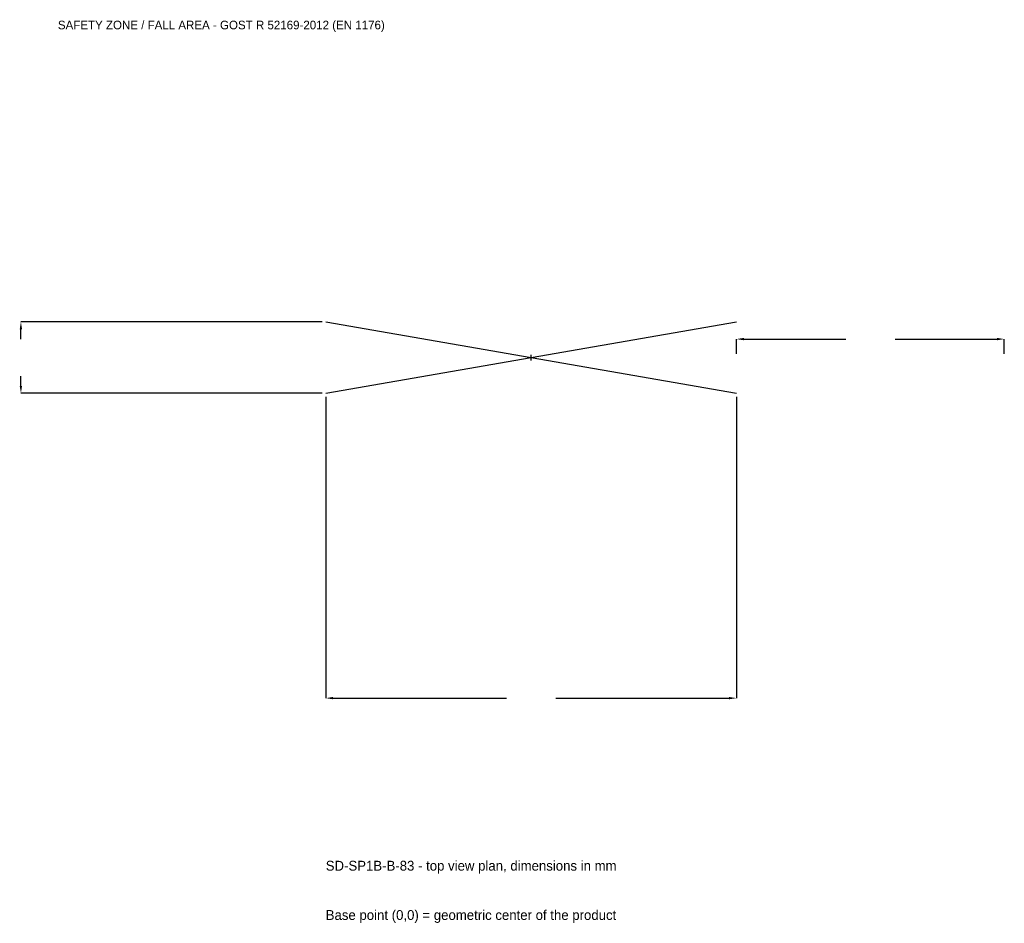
# Model space of a CAD drawing. Extents: x -2864 to 2650, y -3168 to 1892.
import ezdxf

# ---------------------------------------------------------------- set-up
doc = ezdxf.new("R2010")
doc.units = 0
for name, color, linetype in [('GP_MAF_zona_bezopasnosti', 1, 'Continuous'), ('ZSK_DANNYE', 3, 'Continuous'), ('ZSK_KONTUR', 7, 'Continuous'), ('ZSK_RAZMERY', 8, 'Continuous')]:
    doc.layers.add(name, color=color, linetype=linetype)
doc.dimstyles.new('ORION', dxfattribs={"dimtxt": 69, "dimasz": 41.4, "dimexe": 1.25, "dimexo": 20.7, "dimtad": 1, "dimcen": 2.5, "dimazin": 3, "dimtfac": 1, "dimtmove": 0, "dimatfit": 3})

# ---------------------------------------------------------------- blocks, each defined once
blk = doc.blocks.new('_CLOSEDFILLED')
at = {"color": 0, "linetype": 'BYBLOCK'}
blk.add_solid([(-1, 0.16), (0, 0), (-1, -0.16)], dxfattribs=at)
blk = doc.blocks.new('*D1')
for p, q in [((-1150, -220.7), (-1150, -1907)), ((1150, -220.7), (1150, -1907)), ((-1108.6, -1907), (-138, -1907)), ((138, -1907), (1108.6, -1907))]:
    blk.add_line(p, q)
at = {"layer": 'Defpoints'}
for p in [(-1150, -200), (1150, -200), (-1150, -1907)]:
    blk.add_point(p, dxfattribs=at)
at = {"layer": 'ZSK_RAZMERY', "xscale": 41.4, "yscale": 41.4, "rotation": 180}
blk.add_blockref('_CLOSEDFILLED', (-1150, -1907), dxfattribs=at)
at = {"layer": 'ZSK_RAZMERY', "xscale": 41.4, "yscale": 41.4}
blk.add_blockref('_CLOSEDFILLED', (1150, -1907), dxfattribs=at)
blk = doc.blocks.new('*D2')
for p, q in [((-1170.7, 200), (-2857, 200)), ((-2857, 103.5), (-2857, 158.6)), ((-2857, -158.6), (-2857, -103.5)), ((-1170.7, -200), (-2857, -200))]:
    blk.add_line(p, q)
at = {"layer": 'Defpoints'}
for p in [(-1150, 200), (-2857, -200), (-1150, -200)]:
    blk.add_point(p, dxfattribs=at)
at = {"layer": 'ZSK_RAZMERY', "xscale": 41.4, "yscale": 41.4}
for p, rotation in [((-2857, 200), 90), ((-2857, -200), 270)]:
    blk.add_blockref('_CLOSEDFILLED', p, dxfattribs=dict(at, rotation=rotation))
blk = doc.blocks.new('*D3')
for p, q in [((1150, 20.7), (1150, 103.5)), ((1191.4, 103.5), (1762, 103.5)), ((2038, 103.5), (2608.6, 103.5)), ((2650, 20.7), (2650, 103.5))]:
    blk.add_line(p, q)
at = {"layer": 'Defpoints'}
for p in [(1150, 103.5), (1150, 0), (2650, 0)]:
    blk.add_point(p, dxfattribs=at)
at = {"layer": 'ZSK_RAZMERY', "xscale": 41.4, "yscale": 41.4, "rotation": 180}
blk.add_blockref('_CLOSEDFILLED', (1150, 103.5), dxfattribs=at)
at = {"layer": 'ZSK_RAZMERY', "xscale": 41.4, "yscale": 41.4}
blk.add_blockref('_CLOSEDFILLED', (2650, 103.5), dxfattribs=at)
blk = doc.blocks.new('B1')
at = {"layer": 'ZSK_KONTUR'}
for p, q in [((-1150, -200), (1150, 200)), ((-1150, 200), (1150, -200))]:
    blk.add_line(p, q, dxfattribs=at)
at = {"layer": 'ZSK_RAZMERY'}
for p, q in [((-16, 0), (16, 0)), ((0, -16), (0, 16))]:
    blk.add_line(p, q, dxfattribs=at)
at = {"layer": 'GP_MAF_zona_bezopasnosti', "color": 1}
blk.add_text('SAFETY ZONE / FALL AREA - GOST R 52169-2012 (EN 1176)', height=48.3, dxfattribs=at).set_placement((-2650, 1838))
at = {"layer": 'ZSK_RAZMERY'}
dim = blk.add_linear_dim(base=(-2857, -200), p1=(-1150, -200), p2=(-1150, 200), angle=90, dimstyle='ORION', dxfattribs=at)
dim.commit()
dim.dimension.update_dxf_attribs({"geometry": '*D2', "text_midpoint": (-2857, 0)})
for base, p1, p2, picture, middle in [((1150, 103.5), (1150, 0), (2650, 0), '*D3', (1900, 103.5)), ((-1150, -1907), (-1150, -200), (1150, -200), '*D1', (0, -1907))]:
    dim = blk.add_linear_dim(base=base, p1=p1, p2=p2, dimstyle='ORION', dxfattribs=at)
    dim.commit()
    dim.dimension.update_dxf_attribs({"geometry": picture, "text_midpoint": middle})

msp = doc.modelspace()

# ---------------------------------------------------------------- block references
msp.add_blockref('B1', (0, 0))

# ---------------------------------------------------------------- texts
at = {"layer": 'ZSK_DANNYE', "color": 3}
msp.add_text('SD-SP1B-B-83 - top view plan, dimensions in mm', height=55.2, dxfattribs=at).set_placement((-1150, -2873))
at = {"layer": 'ZSK_DANNYE', "color": 7}
msp.add_text('Base point (0,0) = geometric center of the product', height=55.2, dxfattribs=at).set_placement((-1150, -3149))

doc.saveas('drawing.dxf')
